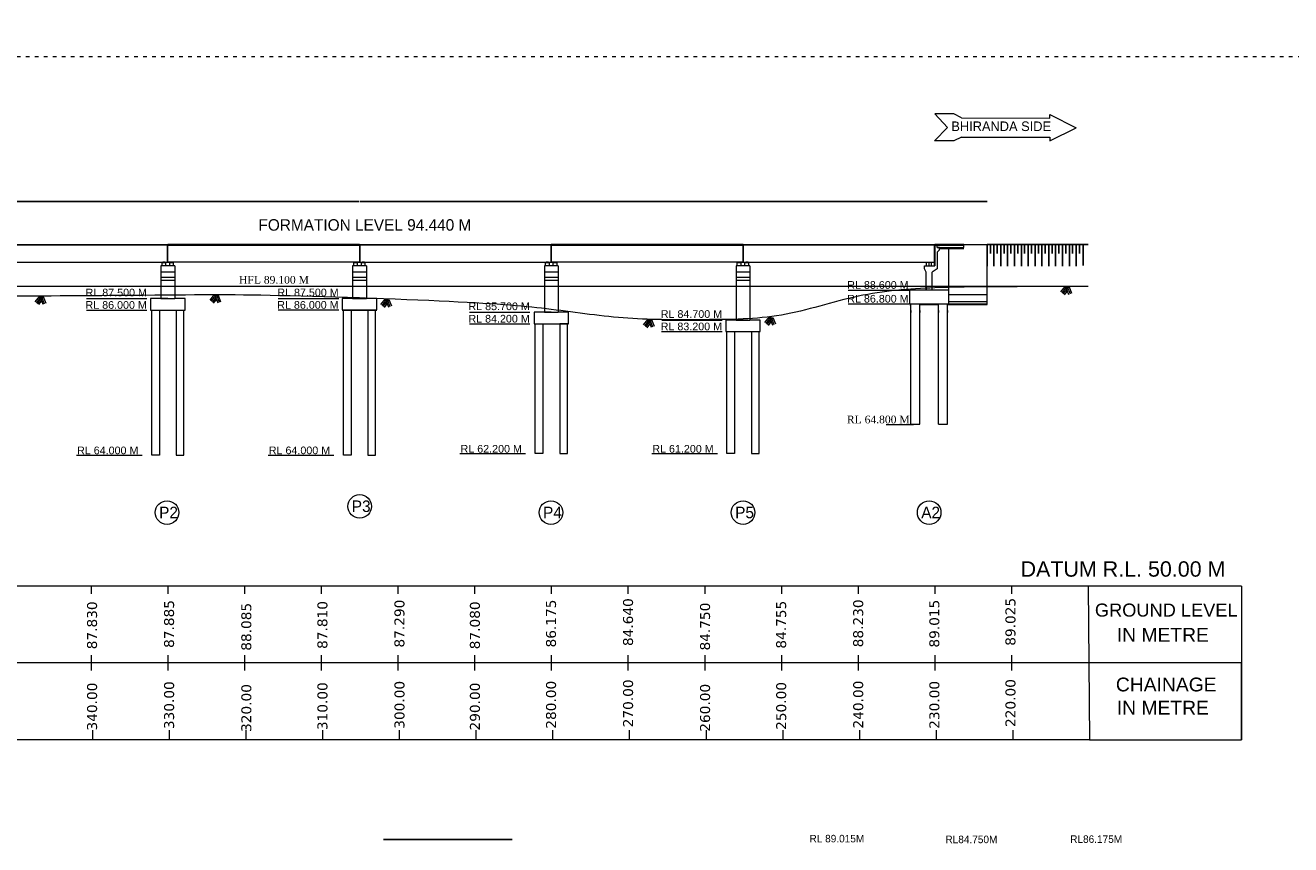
# Model space of a CAD drawing. Header units: millimetres. Extents: x -20950785 to 389010297, y -11535949 to 14056629.
# Tile 223 of 256: x 11879803 to 12132238, y -870405 to -707020. Entities that reach past the tile are written whole.
import ezdxf

# ---------------------------------------------------------------- set-up
doc = ezdxf.new("R2010")
doc.units = ezdxf.units.MM
doc.header["$LTSCALE"] = 60
doc.header["$MEASUREMENT"] = 0
doc.linetypes.add('ACAD_ISO02W100', pattern=[15, 12, -3])
doc.linetypes.add('ACAD_ISO03W100', pattern=[30, 12, -18])
for name, color, linetype in [('AAA', 210, 'Continuous'), ('PDF_H.F.L.', 7, 'ACAD_ISO03W100'), ('TEXT', 7, 'Continuous')]:
    doc.layers.add(name, color=color, linetype=linetype)
for name, color, linetype, lineweight in [('bRIDGE LINE', 1, 'Continuous', 15), ('DIMENTION', 7, 'Continuous', 9), ('HFL', 2, 'ACAD_ISO02W100', 18)]:
    doc.layers.add(name, color=color, linetype=linetype, lineweight=lineweight)
doc.styles.add('PDF Arial Bold', font='times.ttf')
doc.styles.add('PDF Verdana', font='verdana.ttf')
doc.dimstyles.get("Standard").update_dxf_attribs({"dimtxt": 400, "dimasz": 215, "dimexe": 0.18, "dimexo": 0.0625, "dimgap": 0.09, "dimtad": 0, "dimtih": 1, "dimtoh": 1, "dimdec": 0, "dimzin": 4, "dimdsep": 46, "dimtxsty": 'Standard', "dimblk": 'OPEN90', "dimcen": 0, "dimadec": 0, "dimazin": 1, "dimtfac": 1, "dimtdec": 0, "dimtix": 1, "dimtofl": 0, "dimtmove": 0, "dimatfit": 3, "dimldrblk": 'OPEN30', "dimfxl": 1, "dimtolj": 1, "dimtzin": 0, "dimarcsym": 0})

# ---------------------------------------------------------------- blocks, each defined once
blk = doc.blocks.new('_Open90')
at = {"color": 0, "linetype": 'ByBlock', "lineweight": -2}
for p, q in [((0, 0), (-1, 0)), ((-0.5, 0.5), (0, 0)), ((0, 0), (-0.5, -0.5))]:
    blk.add_line(p, q, dxfattribs=at)
blk = doc.blocks.new('*D1430')
at = {"layer": 'Defpoints', "color": 0, "lineweight": 9, "ltscale": 2, "transparency": 16777216}
for p in [(11951240, -869372), (11976947, -869372), (11976947, -869372)]:
    blk.add_point(p, dxfattribs=at)
at = {"layer": 'TEXT', "color": 0, "lineweight": -2, "ltscale": 2, "transparency": 16777216}
for p, q in [((11951240, -869372), (11951240, -869372)), ((11951242, -869372), (11964007, -869372)), ((11976945, -869372), (11964015, -869372)), ((11976947, -869372), (11976947, -869372))]:
    blk.add_line(p, q, dxfattribs=at)
at = {"layer": 'TEXT', "color": 0, "lineweight": -2, "ltscale": 2, "transparency": 16777216, "xscale": 2, "yscale": 2, "zscale": 2, "rotation": 180}
blk.add_blockref('_Open90', (11951240, -869372), dxfattribs=at)
at = {"layer": 'TEXT', "color": 0, "lineweight": -2, "ltscale": 2, "transparency": 16777216, "xscale": 2, "yscale": 2, "zscale": 2}
blk.add_blockref('_Open90', (11976947, -869372), dxfattribs=at)
at = {"layer": 'TEXT', "color": 0, "lineweight": 5, "ltscale": 2, "transparency": 16777216, "insert": (11964011, -869372), "char_height": 2.5, "attachment_point": 5}
blk.add_mtext('\\A1;8400', dxfattribs=at)
blk = doc.blocks.new('_Open30')
at = {"color": 0, "linetype": 'ByBlock', "lineweight": -2}
for p, q in [((-1, 0), (0, 0)), ((0, 0), (-1, 0)), ((0, 0), (-1, 0))]:
    blk.add_line(p, q, dxfattribs=at)
blk = doc.blocks.new('*D1437')
at = {"layer": 'AAA', "color": 0, "lineweight": -2, "ltscale": 2, "transparency": 16777216}
for p, q in [((11831687, -742126), (11831687, -742125)), ((11831692, -742126), (11946339, -742126)), ((12061203, -742126), (11946555, -742126)), ((12061208, -742126), (12061208, -742125))]:
    blk.add_line(p, q, dxfattribs=at)
at = {"layer": 'Defpoints', "color": 0, "lineweight": 9, "ltscale": 2, "transparency": 16777216}
for p in [(11831687, -742126), (12061208, -742126), (12061208, -742126)]:
    blk.add_point(p, dxfattribs=at)
at = {"layer": 'AAA', "color": 0, "lineweight": -2, "ltscale": 2, "transparency": 16777216, "xscale": 5, "yscale": 5, "zscale": 5, "rotation": 180}
blk.add_blockref('_Open90', (11831687, -742126), dxfattribs=at)
at = {"layer": 'AAA', "color": 0, "lineweight": -2, "ltscale": 2, "transparency": 16777216, "xscale": 5, "yscale": 5, "zscale": 5}
blk.add_blockref('_Open90', (12061208, -742126), dxfattribs=at)
at = {"layer": 'AAA', "color": 0, "lineweight": 5, "ltscale": 2, "transparency": 16777216, "insert": (11946447, -742126), "char_height": 5, "attachment_point": 5}
blk.add_mtext('\\A1;LENGTH OF BRIDGE 150.00 M (6 SPAN @25.00M EACH)  ', dxfattribs=at)
blk = doc.blocks.new('*D1442')
at = {"layer": 'AAA', "color": 0, "lineweight": -2, "ltscale": 2, "transparency": 16777216}
for p, q in [((12061208, -742126), (12061208, -742125)), ((12061211, -742126), (12066427, -742126)), ((12071662, -742126), (12066445, -742126)), ((12071665, -742126), (12071665, -742125))]:
    blk.add_line(p, q, dxfattribs=at)
at = {"layer": 'Defpoints', "color": 0, "lineweight": 9, "ltscale": 2, "transparency": 16777216}
for p in [(12061208, -742126), (12071665, -742126), (12071665, -742126)]:
    blk.add_point(p, dxfattribs=at)
at = {"layer": 'AAA', "color": 0, "lineweight": -2, "ltscale": 2, "transparency": 16777216, "xscale": 3, "yscale": 3, "zscale": 3, "rotation": 180}
blk.add_blockref('_Open90', (12061208, -742126), dxfattribs=at)
at = {"layer": 'AAA', "color": 0, "lineweight": -2, "ltscale": 2, "transparency": 16777216, "xscale": 3, "yscale": 3, "zscale": 3}
blk.add_blockref('_Open90', (12071665, -742126), dxfattribs=at)
at = {"layer": 'AAA', "color": 0, "lineweight": 5, "ltscale": 2, "transparency": 16777216, "insert": (12066436, -742126), "char_height": 5, "attachment_point": 5}
blk.add_mtext('\\A1;6830', dxfattribs=at)

msp = doc.modelspace()

# ---------------------------------------------------------------- hatches: boundary and pattern name
at = {"layer": 'AAA', "lineweight": 5}
h = msp.add_hatch(color=7, dxfattribs=at)
h.dxf.hatch_style = 1
h.paths.add_polyline_path([(11907688.78, -754230.63), (11907229.74, -754230.63), (11907229.74, -754310.2), (11907688.78, -754310.2)])
h.paths.add_polyline_path([(11909218.92, -754230.63), (11908759.88, -754230.63), (11908759.88, -754310.2), (11909218.92, -754310.2)])
h = msp.add_hatch(color=7, dxfattribs=at)
h.dxf.hatch_style = 1
h.paths.add_polyline_path([(11907688.78, -754230.63), (11907229.74, -754230.63), (11907229.74, -754310.2), (11907688.78, -754310.2)])
h.paths.add_polyline_path([(11909218.92, -754230.63), (11908759.88, -754230.63), (11908759.88, -754310.2), (11909218.92, -754310.2)])
h = msp.add_hatch(color=7, dxfattribs=at)
h.dxf.hatch_style = 1
h.paths.add_polyline_path([(11945942.24, -754230.63), (11945483.2, -754230.63), (11945483.2, -754310.2), (11945942.24, -754310.2)])
h.paths.add_polyline_path([(11947472.38, -754230.63), (11947013.34, -754230.63), (11947013.34, -754310.2), (11947472.38, -754310.2)])
h = msp.add_hatch(color=7, dxfattribs=at)
h.dxf.hatch_style = 1
h.paths.add_polyline_path([(11945942.24, -754230.63), (11945483.2, -754230.63), (11945483.2, -754310.2), (11945942.24, -754310.2)])
h.paths.add_polyline_path([(11947472.38, -754230.63), (11947013.34, -754230.63), (11947013.34, -754310.2), (11947472.38, -754310.2)])
h = msp.add_hatch(color=7, dxfattribs=at)
h.dxf.hatch_style = 1
h.paths.add_polyline_path([(11984195.7, -754230.63), (11983736.65, -754230.63), (11983736.65, -754310.2), (11984195.7, -754310.2)])
h.paths.add_polyline_path([(11985725.83, -754230.63), (11985266.79, -754230.63), (11985266.79, -754310.2), (11985725.83, -754310.2)])
h = msp.add_hatch(color=7, dxfattribs=at)
h.dxf.hatch_style = 1
h.paths.add_polyline_path([(11984195.7, -754230.63), (11983736.65, -754230.63), (11983736.65, -754310.2), (11984195.7, -754310.2)])
h.paths.add_polyline_path([(11985725.83, -754230.63), (11985266.79, -754230.63), (11985266.79, -754310.2), (11985725.83, -754310.2)])
h = msp.add_hatch(color=7, dxfattribs=at)
h.dxf.hatch_style = 1
h.paths.add_polyline_path([(12022449.15, -754230.63), (12021990.11, -754230.63), (12021990.11, -754310.2), (12022449.15, -754310.2)])
h.paths.add_polyline_path([(12023979.29, -754230.63), (12023520.25, -754230.63), (12023520.25, -754310.2), (12023979.29, -754310.2)])
h = msp.add_hatch(color=7, dxfattribs=at)
h.dxf.hatch_style = 1
h.paths.add_polyline_path([(12022449.15, -754230.63), (12021990.11, -754230.63), (12021990.11, -754310.2), (12022449.15, -754310.2)])
h.paths.add_polyline_path([(12023979.29, -754230.63), (12023520.25, -754230.63), (12023520.25, -754310.2), (12023979.29, -754310.2)])
at = {"layer": 'AAA', "lineweight": 5, "ltscale": 2}
h = msp.add_hatch(color=7, dxfattribs=at)
h.dxf.hatch_style = 1
h.paths.add_polyline_path([(12060112.29, -754230.33), (12060418.32, -754230.33), (12060418.32, -754306.83), (12060112.29, -754306.83)])
h.paths.add_polyline_path([(12059806.26, -754230.33), (12060112.29, -754230.33), (12060112.29, -754306.83), (12059806.26, -754306.83)])

# ---------------------------------------------------------------- linework, layer by layer
at = {"layer": 'AAA', "color": 7, "lineweight": 5}
for p, q in [((12065055.62, -724670.04), (12061230.35, -724644.85)), ((12061230.35, -724644.85), (12063802.75, -727363.64)), ((12066580.68, -725445.17), (12065055.62, -724670.04)), ((12066580.68, -725445.17), (12084176.89, -725561.03)), ((12084176.89, -725561.03), (12084181.93, -724795.98)), ((12084181.93, -724795.98), (12089414.59, -727447.96)), ((12061212.51, -730065.43), (12063802.75, -727363.64)), ((12066567.99, -729300.36), (12065037.85, -730065.43)), ((12066567.99, -729300.36), (12084164.58, -729300.36)), ((12084164.58, -730065.43), (12089414.59, -727447.96)), ((12084164.58, -729300.36), (12084164.58, -730065.43)), ((12065037.85, -730065.43), (12061212.51, -730065.43)), ((12061207.56, -750864.33), (11831717.42, -750864.33)), ((11869970.87, -750749.57), (11908224.33, -750749.57)), ((11908224.33, -750864.33), (11869970.87, -750864.33)), ((11908193.73, -754230.63), (11908193.73, -750749.57)), ((11946477.79, -750749.57), (11908224.33, -750749.57)), ((11908224.33, -754230.63), (11908224.33, -750749.57)), ((11908224.33, -754230.63), (11908224.33, -750864.33)), ((11908224.33, -750864.33), (11946477.79, -750864.33)), ((11908254.93, -754230.63), (11908254.93, -750749.57)), ((11946447.18, -750749.57), (11946447.18, -754230.63)), ((11946477.79, -750749.57), (11946477.79, -754230.63)), ((11946477.79, -750749.57), (11946477.79, -754230.63)), ((11946477.79, -750749.57), (11984731.24, -750749.57)), ((11984731.24, -750864.33), (11946477.79, -750864.33)), ((11946508.39, -750749.57), (11946508.39, -754230.63)), ((11984700.64, -754230.63), (11984700.64, -750749.57)), ((11984731.24, -754230.63), (11984731.24, -750749.57)), ((12022984.7, -750749.57), (11984731.24, -750749.57)), ((11984731.24, -754230.63), (11984731.24, -750749.57)), ((11984731.24, -750864.33), (12022984.7, -750864.33)), ((11984761.85, -754230.63), (11984761.85, -750749.57)), ((12022954.1, -750749.57), (12022954.1, -754230.63)), ((12022984.7, -750749.57), (12022984.7, -754230.63)), ((12022984.7, -750749.57), (12022984.7, -754230.63)), ((12022984.7, -750749.57), (12061207.56, -750749.57)), ((12061207.56, -750864.33), (12022984.7, -750864.33)), ((12023015.3, -750749.57), (12023015.3, -754230.63)), ((12061207.56, -754995.4), (12061207.56, -750749.57)), ((12061238.16, -754995.4), (12061238.16, -750749.57)), ((12061238.16, -750864.33), (12067052.69, -750864.33)), ((12061238.16, -754230.63), (12061238.16, -750864.33)), ((11869970.87, -754230.63), (11908224.33, -754230.63)), ((11907076.73, -754995.7), (11907076.73, -754310.2)), ((11907076.73, -754310.2), (11907841.8, -754310.2)), ((11907076.73, -754995.7), (11907076.73, -754310.2)), ((11907076.73, -754310.2), (11907841.8, -754310.2)), ((11907229.74, -754310.2), (11907229.74, -754230.63)), ((11907229.74, -754230.63), (11907688.78, -754230.63)), ((11907229.74, -754310.2), (11907229.74, -754230.63)), ((11907229.74, -754230.63), (11907688.78, -754230.63)), ((11907688.78, -754310.2), (11907688.78, -754230.63)), ((11907688.78, -754230.63), (11908759.88, -754230.63)), ((11907688.78, -754310.2), (11907688.78, -754230.63)), ((11907688.78, -754230.63), (11908759.88, -754230.63)), ((11907841.8, -754995.7), (11907841.8, -754310.2)), ((11907841.8, -754995.7), (11907841.8, -754310.2)), ((11946477.79, -754230.63), (11908224.33, -754230.63)), ((11908606.86, -754995.7), (11908606.86, -754310.2)), ((11908606.86, -754310.2), (11909371.93, -754310.2)), ((11908606.86, -754995.7), (11908606.86, -754310.2)), ((11908606.86, -754310.2), (11909371.93, -754310.2)), ((11908759.88, -754310.2), (11908759.88, -754230.63)), ((11908759.88, -754230.63), (11909218.92, -754230.63)), ((11908759.88, -754310.2), (11908759.88, -754230.63)), ((11908759.88, -754230.63), (11909218.92, -754230.63)), ((11909218.92, -754310.2), (11909218.92, -754230.63)), ((11909218.92, -754310.2), (11909218.92, -754230.63)), ((11909371.93, -754995.7), (11909371.93, -754310.2)), ((11909371.93, -754995.7), (11909371.93, -754310.2)), ((11945330.18, -754995.7), (11945330.18, -754310.2)), ((11945330.18, -754310.2), (11946095.25, -754310.2)), ((11945330.18, -754995.7), (11945330.18, -754310.2)), ((11945330.18, -754310.2), (11946095.25, -754310.2)), ((11945483.2, -754310.2), (11945483.2, -754230.63)), ((11945483.2, -754230.63), (11945942.24, -754230.63)), ((11945483.2, -754310.2), (11945483.2, -754230.63)), ((11945483.2, -754230.63), (11945942.24, -754230.63)), ((11945942.24, -754310.2), (11945942.24, -754230.63)), ((11945942.24, -754230.63), (11947013.34, -754230.63)), ((11945942.24, -754310.2), (11945942.24, -754230.63)), ((11945942.24, -754230.63), (11947013.34, -754230.63)), ((11946095.25, -754995.7), (11946095.25, -754310.2)), ((11946095.25, -754995.7), (11946095.25, -754310.2)), ((11946477.79, -754230.63), (11984731.24, -754230.63)), ((11946860.32, -754995.7), (11946860.32, -754310.2)), ((11946860.32, -754310.2), (11947625.39, -754310.2)), ((11946860.32, -754995.7), (11946860.32, -754310.2)), ((11946860.32, -754310.2), (11947625.39, -754310.2)), ((11947013.34, -754310.2), (11947013.34, -754230.63)), ((11947013.34, -754230.63), (11947472.38, -754230.63)), ((11947013.34, -754310.2), (11947013.34, -754230.63)), ((11947013.34, -754230.63), (11947472.38, -754230.63)), ((11947472.38, -754310.2), (11947472.38, -754230.63)), ((11947472.38, -754310.2), (11947472.38, -754230.63)), ((11947625.39, -754995.7), (11947625.39, -754310.2)), ((11947625.39, -754995.7), (11947625.39, -754310.2)), ((11983583.64, -754995.7), (11983583.64, -754310.2)), ((11983583.64, -754310.2), (11984348.71, -754310.2)), ((11983583.64, -754995.7), (11983583.64, -754310.2)), ((11983583.64, -754310.2), (11984348.71, -754310.2)), ((11983736.65, -754310.2), (11983736.65, -754230.63)), ((11983736.65, -754230.63), (11984195.7, -754230.63)), ((11983736.65, -754310.2), (11983736.65, -754230.63)), ((11983736.65, -754230.63), (11984195.7, -754230.63)), ((11984195.7, -754310.2), (11984195.7, -754230.63)), ((11984195.7, -754230.63), (11985266.79, -754230.63)), ((11984195.7, -754310.2), (11984195.7, -754230.63)), ((11984195.7, -754230.63), (11985266.79, -754230.63)), ((11984348.71, -754995.7), (11984348.71, -754310.2)), ((11984348.71, -754995.7), (11984348.71, -754310.2)), ((12022984.7, -754230.63), (11984731.24, -754230.63)), ((11985113.78, -754995.7), (11985113.78, -754310.2)), ((11985113.78, -754310.2), (11985878.85, -754310.2)), ((11985113.78, -754995.7), (11985113.78, -754310.2)), ((11985113.78, -754310.2), (11985878.85, -754310.2)), ((11985266.79, -754310.2), (11985266.79, -754230.63)), ((11985266.79, -754230.63), (11985725.83, -754230.63)), ((11985266.79, -754310.2), (11985266.79, -754230.63)), ((11985266.79, -754230.63), (11985725.83, -754230.63)), ((11985725.83, -754310.2), (11985725.83, -754230.63)), ((11985725.83, -754310.2), (11985725.83, -754230.63)), ((11985878.85, -754995.7), (11985878.85, -754310.2)), ((11985878.85, -754995.7), (11985878.85, -754310.2)), ((12021837.1, -754995.7), (12021837.1, -754310.2)), ((12021837.1, -754310.2), (12022602.17, -754310.2)), ((12021837.1, -754995.7), (12021837.1, -754310.2)), ((12021837.1, -754310.2), (12022602.17, -754310.2)), ((12021990.11, -754310.2), (12021990.11, -754230.63)), ((12021990.11, -754230.63), (12022449.15, -754230.63)), ((12021990.11, -754310.2), (12021990.11, -754230.63)), ((12021990.11, -754230.63), (12022449.15, -754230.63)), ((12022449.15, -754310.2), (12022449.15, -754230.63)), ((12022449.15, -754230.63), (12023520.25, -754230.63)), ((12022449.15, -754310.2), (12022449.15, -754230.63)), ((12022449.15, -754230.63), (12023520.25, -754230.63)), ((12022602.17, -754995.7), (12022602.17, -754310.2)), ((12022602.17, -754995.7), (12022602.17, -754310.2)), ((12022984.7, -754230.63), (12061207.56, -754230.63)), ((12023367.24, -754995.7), (12023367.24, -754310.2)), ((12023367.24, -754310.2), (12024132.31, -754310.2)), ((12023367.24, -754995.7), (12023367.24, -754310.2)), ((12023367.24, -754310.2), (12024132.31, -754310.2)), ((12023520.25, -754310.2), (12023520.25, -754230.63)), ((12023520.25, -754230.63), (12023979.29, -754230.63)), ((12023520.25, -754310.2), (12023520.25, -754230.63)), ((12023520.25, -754230.63), (12023979.29, -754230.63)), ((12023979.29, -754310.2), (12023979.29, -754230.63)), ((12023979.29, -754310.2), (12023979.29, -754230.63)), ((12024132.31, -754995.7), (12024132.31, -754310.2)), ((12024132.31, -754995.7), (12024132.31, -754310.2)), ((11909601.45, -754995.7), (11906847.21, -754995.7)), ((11909601.45, -754995.7), (11906847.21, -754995.7)), ((11906847.21, -754995.7), (11906847.21, -761483.49)), ((11909601.45, -756219.81), (11906847.21, -756219.81)), ((11909601.45, -756219.81), (11906847.21, -756219.81)), ((11909601.45, -757290.91), (11906847.21, -757290.91)), ((11909601.45, -757290.91), (11906847.21, -757290.91)), ((11909601.45, -754995.7), (11909601.45, -761483.49)), ((11945070.78, -754995.7), (11945070.78, -761483.49)), ((11947854.91, -754995.7), (11945100.66, -754995.7)), ((11947854.91, -754995.7), (11945100.66, -754995.7)), ((11947854.91, -756219.81), (11945100.66, -756219.81)), ((11947854.91, -756219.81), (11945100.66, -756219.81)), ((11947854.91, -757290.91), (11945100.66, -757290.91)), ((11947854.91, -757290.91), (11945100.66, -757290.91)), ((11947854.91, -754995.7), (11947854.91, -761483.49)), ((11947854.91, -754995.7), (11947854.91, -761483.49)), ((11983354.12, -754995.7), (11983354.12, -764115.33)), ((11986108.37, -754995.7), (11983354.12, -754995.7)), ((11983354.12, -754995.7), (11983354.12, -764237.74)), ((11986108.37, -754995.7), (11983354.12, -754995.7)), ((11986108.37, -756219.81), (11983354.12, -756219.81)), ((11986108.37, -756219.81), (11983354.12, -756219.81)), ((11986108.37, -757290.91), (11983354.12, -757290.91)), ((11986108.37, -757290.91), (11983354.12, -757290.91)), ((11986108.37, -754995.7), (11986108.37, -764115.33)), ((11986108.37, -754995.7), (11986108.37, -764237.74)), ((12021607.58, -754995.7), (12021607.58, -764115.33)), ((12024361.83, -754995.7), (12021607.58, -754995.7)), ((12021607.58, -754995.7), (12021607.58, -765783.18)), ((12024361.83, -754995.7), (12021607.58, -754995.7)), ((12024361.83, -756219.81), (12021607.58, -756219.81)), ((12024361.83, -756219.81), (12021607.58, -756219.81)), ((12024361.83, -757290.91), (12021607.58, -757290.91)), ((12024361.83, -757290.91), (12021607.58, -757290.91)), ((12024361.83, -754995.7), (12024361.83, -764115.33)), ((12024361.83, -754995.7), (12024361.83, -765783.18)), ((11909601.45, -757902.96), (11906847.21, -757902.96)), ((11909601.45, -757902.96), (11906847.21, -757902.96)), ((11909601.45, -757902.96), (11906847.21, -757902.96)), ((11909601.45, -757902.96), (11906847.21, -757902.96)), ((11947854.91, -757902.96), (11945100.66, -757902.96)), ((11947854.91, -757902.96), (11945100.66, -757902.96)), ((11947854.91, -757902.96), (11945100.66, -757902.96)), ((11947854.91, -757902.96), (11945100.66, -757902.96)), ((11986108.37, -757902.96), (11983354.12, -757902.96)), ((11986108.37, -757902.96), (11983354.12, -757902.96)), ((11986108.37, -757902.96), (11983354.12, -757902.96)), ((11986108.37, -757902.96), (11983354.12, -757902.96)), ((12024361.83, -757902.96), (12021607.58, -757902.96)), ((12024361.83, -757902.96), (12021607.58, -757902.96)), ((12024361.83, -757902.96), (12021607.58, -757902.96)), ((12024361.83, -757902.96), (12021607.58, -757902.96)), ((12086404.55, -760181.96), (12087319.11, -759050.24)), ((12086642.57, -760374.31), (12087668.13, -759105.22)), ((12086880.6, -760566.66), (12088017.16, -759160.21)), ((12087319.11, -759050.24), (12087944.46, -760676.15)), ((12087668.13, -759105.22), (12088230.09, -760566.3)), ((12088017.16, -759160.21), (12088515.72, -760456.44)), ((12088017.16, -759160.21), (12088515.72, -760456.44)), ((11881768.44, -762141.71), (11882683, -761009.99)), ((11882006.47, -762334.06), (11883032.03, -761064.98)), ((11882244.49, -762526.41), (11883381.06, -761119.96)), ((11882482.51, -762718.76), (11883063.63, -761999.64)), ((11882683, -761009.99), (11883308.35, -762635.9)), ((11883032.03, -761064.98), (11883593.98, -762526.05)), ((11883381.06, -761119.96), (11883879.61, -762416.19)), ((11883381.06, -761119.96), (11883879.61, -762416.19)), ((11908224.33, -761497.45), (11904781.52, -761497.45)), ((11904781.52, -761497.45), (11904781.52, -763792.66)), ((11906847.21, -761497.45), (11909601.45, -761497.45)), ((11911667.14, -761497.45), (11909601.45, -761497.45)), ((11911667.14, -763792.66), (11911667.14, -761497.45)), ((11916647.85, -761854.91), (11917562.4, -760723.19)), ((11916885.87, -762047.26), (11917911.43, -760778.17)), ((11917123.9, -762239.6), (11918260.46, -760833.15)), ((11917361.92, -762431.95), (11917943.04, -761712.84)), ((11917562.4, -760723.19), (11918187.76, -762349.1)), ((11917911.43, -760778.17), (11918473.39, -762239.24)), ((11918260.46, -760833.15), (11918759.02, -762129.38)), ((11918260.46, -760833.15), (11918759.02, -762129.38)), ((11946477.79, -761483.49), (11943034.98, -761483.49)), ((11943034.98, -761483.49), (11943034.98, -763778.7)), ((11945100.66, -761483.49), (11947854.91, -761483.49)), ((11949920.6, -761483.49), (11947854.91, -761483.49)), ((11949920.6, -763778.7), (11949920.6, -761483.49)), ((11950724.66, -762705.81), (11951639.21, -761574.09)), ((11950962.68, -762898.15), (11951988.24, -761629.07)), ((11951200.7, -763090.5), (11952337.27, -761684.05)), ((11951639.21, -761574.09), (11952264.56, -763200)), ((11951988.24, -761629.07), (11952550.19, -763090.14)), ((11952337.27, -761684.05), (11952835.82, -762980.28)), ((11952337.27, -761684.05), (11952835.82, -762980.28)), ((12087118.62, -760759.01), (12087699.74, -760039.89)), ((11904781.52, -763792.66), (11911667.14, -763792.66)), ((11904781.52, -763792.66), (11911667.14, -763792.66)), ((11904781.52, -763792.66), (11911667.14, -763792.66)), ((11904781.52, -763807.96), (11911667.14, -763807.96)), ((11904781.52, -763807.96), (11911667.14, -763807.96)), ((11904781.52, -763807.96), (11911667.14, -763807.96)), ((11904781.52, -763807.96), (11911667.14, -763807.96)), ((11904781.52, -763823.26), (11911667.14, -763823.26)), ((11905011.04, -763792.66), (11906541.18, -763792.66)), ((11905011.04, -792742.88), (11905011.04, -763823.26)), ((11906541.18, -763823.26), (11906541.18, -792742.88)), ((11909907.48, -763823.26), (11909907.48, -792742.88)), ((11911437.62, -792742.88), (11911437.62, -763823.26)), ((11943034.98, -763778.7), (11949920.6, -763778.7)), ((11943034.98, -763778.7), (11949920.6, -763778.7)), ((11943034.98, -763778.7), (11949920.6, -763778.7)), ((11943034.98, -763794), (11949920.6, -763794)), ((11943034.98, -763794), (11949920.6, -763794)), ((11943034.98, -763794), (11949920.6, -763794)), ((11943034.98, -763794), (11949920.6, -763794)), ((11943034.98, -763809.3), (11949920.6, -763809.3)), ((11943264.5, -763778.7), (11944794.64, -763778.7)), ((11943264.5, -792728.91), (11943264.5, -763809.3)), ((11944794.64, -763809.3), (11944794.64, -792728.91)), ((11948160.94, -763809.3), (11948160.94, -792728.91)), ((11949691.08, -792728.91), (11949691.08, -763809.3)), ((11951438.73, -763282.85), (11952019.85, -762563.74)), ((11984731.24, -764237.74), (11981288.43, -764237.74)), ((11981288.43, -764237.74), (11981288.43, -766532.94)), ((11983354.12, -764237.74), (11986108.37, -764237.74)), ((11988174.06, -764237.74), (11986108.37, -764237.74)), ((11988174.06, -766532.94), (11988174.06, -764237.74)), ((11981288.43, -766532.94), (11988174.06, -766532.94)), ((11981288.43, -766532.94), (11988174.06, -766532.94)), ((11981288.43, -766548.25), (11981517.95, -766548.25)), ((11981517.95, -792422.88), (11981517.95, -766532.94)), ((11983048.09, -766532.94), (11983048.09, -792422.88)), ((11983048.09, -766548.25), (11986414.4, -766548.25)), ((11987944.53, -766532.94), (11986414.4, -766532.94)), ((11986414.4, -766532.94), (11986414.4, -792422.88)), ((11987944.53, -792422.88), (11987944.53, -766532.94)), ((11987944.53, -766548.25), (11988174.06, -766548.25)), ((12003125.65, -766735.59), (12004040.2, -765603.87)), ((12003363.67, -766927.94), (12004389.23, -765658.86)), ((12003601.69, -767120.29), (12004738.26, -765713.84)), ((12003839.72, -767312.64), (12004420.84, -766593.53)), ((12004040.2, -765603.87), (12004665.56, -767229.79)), ((12004389.23, -765658.86), (12004951.19, -767119.93)), ((12004738.26, -765713.84), (12005236.82, -767010.07)), ((12004738.26, -765713.84), (12005236.82, -767010.07)), ((12022984.7, -765783.18), (12019541.89, -765783.18)), ((12022984.7, -765783.18), (12019541.89, -765783.18)), ((12019541.89, -765783.18), (12019541.89, -768078.38)), ((12021607.58, -765783.18), (12024361.83, -765783.18)), ((12026427.51, -765783.18), (12024361.83, -765783.18)), ((12026427.51, -765783.18), (12024361.83, -765783.18)), ((12026427.51, -768078.38), (12026427.51, -765783.18)), ((12027331.56, -766284.98), (12028246.11, -765153.26)), ((12027569.58, -766477.33), (12028595.14, -765208.25)), ((12027807.6, -766669.68), (12028944.17, -765263.23)), ((12028045.63, -766862.03), (12028626.75, -766142.92)), ((12028246.11, -765153.26), (12028871.47, -766779.18)), ((12028595.14, -765208.25), (12029157.1, -766669.32)), ((12028944.17, -765263.23), (12029442.73, -766559.46)), ((12028944.17, -765263.23), (12029442.73, -766559.46)), ((12019541.89, -768078.38), (12026427.51, -768078.38)), ((12019771.41, -768078.38), (12021301.55, -768078.38)), ((12019771.41, -792422.88), (12019771.41, -768078.38)), ((12021301.55, -768078.38), (12021301.55, -792422.88)), ((12024667.85, -768078.38), (12024667.85, -792422.88)), ((12026197.99, -792422.88), (12026197.99, -768078.38)), ((12051541.36, -786588.87), (12056963.88, -786588.87)), ((11966515.82, -792422.88), (11979608.86, -792422.88)), ((11983048.09, -792422.88), (11981517.95, -792422.88)), ((11986414.4, -792422.88), (11987944.53, -792422.88)), ((12004769.27, -792422.88), (12017862.32, -792422.88)), ((12021301.55, -792422.88), (12019771.41, -792422.88)), ((12024667.85, -792422.88), (12026197.99, -792422.88)), ((11890008.9, -792742.88), (11903101.95, -792742.88)), ((11906541.18, -792742.88), (11905011.04, -792742.88)), ((11909907.48, -792742.88), (11911437.62, -792742.88)), ((11928262.36, -792728.91), (11941355.41, -792728.91)), ((11944794.64, -792728.91), (11943264.5, -792728.91)), ((11948160.94, -792728.91), (11949691.08, -792728.91)), ((12092106.33, -818863.67), (11801114.65, -818863.67)), ((11892922.95, -818863.67), (11892922.95, -820393.81)), ((11908224.33, -818863.67), (11908224.33, -820393.81)), ((11923525.71, -818863.67), (11923525.71, -820393.81)), ((11938827.1, -818863.67), (11938827.1, -820393.81)), ((11938827.1, -818863.67), (11938827.1, -820393.81)), ((11938827.1, -818863.67), (11938827.1, -820393.81)), ((11954128.48, -818863.67), (11954128.48, -820393.81)), ((11969429.86, -818863.67), (11969429.86, -820393.81)), ((11984731.24, -818863.67), (11984731.24, -820393.81)), ((12000032.63, -818863.67), (12000032.63, -820393.81)), ((12015334.01, -818863.67), (12015334.01, -820393.81)), ((12030635.39, -818863.67), (12030635.39, -820393.81)), ((12030635.39, -818863.67), (12030635.39, -820393.81)), ((12030635.39, -818863.67), (12030635.39, -820393.81)), ((12045936.78, -818863.67), (12045936.78, -820393.81)), ((12061238.16, -818863.67), (12061238.16, -820393.81)), ((12076539.54, -818863.67), (12076539.54, -820393.81)), ((12122443.69, -818863.67), (12091840.92, -818863.67)), ((12091840.92, -818863.67), (12092090.75, -849465.42)), ((12122443.69, -818863.67), (12122443.69, -849466.44)), ((11892922.75, -832634.92), (11892922.75, -835695.19)), ((11908224.13, -832634.92), (11908224.13, -835695.19)), ((11923525.52, -832634.92), (11923525.52, -835695.19)), ((11938826.9, -832634.92), (11938826.9, -835695.19)), ((11954128.28, -832634.92), (11954128.28, -835695.19)), ((11969429.66, -832634.92), (11969429.66, -835695.19)), ((11984731.05, -832634.92), (11984731.05, -835695.19)), ((12000032.43, -832634.92), (12000032.43, -835695.19)), ((12015333.81, -832634.92), (12015333.81, -835695.19)), ((12030635.2, -832634.92), (12030635.2, -835695.19)), ((12045936.58, -832634.92), (12045936.58, -835695.19)), ((12045936.58, -832634.92), (12045936.58, -835695.19)), ((12045936.58, -832634.92), (12045936.58, -835695.19)), ((12061237.96, -832634.92), (12061237.96, -835695.19)), ((12076539.34, -832634.92), (12076539.34, -835695.19)), ((12122443.69, -832634.92), (12122443.69, -835695.19)), ((12092106.33, -834165.06), (11801114.45, -834165.06)), ((12122443.69, -834165.06), (12091965.84, -834164.55)), ((12122443.69, -849466.44), (12122443.69, -834165.06)), ((11893188.36, -847572.77), (11893188.36, -849466.44)), ((11908489.74, -847572.77), (11908489.74, -849466.44)), ((11923791.12, -847572.77), (11923791.12, -849466.44)), ((11939092.5, -847572.77), (11939092.5, -849466.44)), ((11939092.5, -847572.77), (11939092.5, -849466.44)), ((11954393.89, -847572.77), (11954393.89, -849466.44)), ((11969695.27, -847572.77), (11969695.27, -849466.44)), ((11984996.65, -847572.77), (11984996.65, -849466.44)), ((12000298.04, -847572.77), (12000298.04, -849466.44)), ((12015599.42, -847572.77), (12015599.42, -849466.44)), ((12030900.8, -847572.77), (12030900.8, -849466.44)), ((12030900.8, -847572.77), (12030900.8, -849466.44)), ((12046202.18, -847572.77), (12046202.18, -849466.44)), ((12061503.57, -847572.77), (12061503.57, -849466.44)), ((12076804.95, -847572.77), (12076804.95, -849466.44)), ((12092106.33, -849466.44), (11801380.06, -849466.44)), ((12092090.75, -849465.42), (12122443.69, -849466.44))]:
    msp.add_line(p, q, dxfattribs=at)
at = {"layer": 'AAA', "color": 7, "lineweight": 5, "ltscale": 2}
for p, q in [((12061207.56, -750749.57), (12061207.56, -750864.33)), ((12059806.26, -754306.83), (12059806.26, -754230.33)), ((12060112.29, -754306.83), (12059806.26, -754306.83)), ((12059836.87, -754230.33), (12060448.92, -754230.33)), ((12060418.32, -754230.33), (12060418.32, -754306.83))]:
    msp.add_line(p, q, dxfattribs=at)
at = {"layer": 'AAA', "color": 7, "lineweight": 5, "ltscale": 20}
for p, q in [((12061238.16, -750749.57), (12061238.16, -754995.4)), ((12061238.16, -750749.57), (12061238.16, -754995.4)), ((12059615, -754995.4), (12059615, -754306.83)), ((12060609.59, -754306.83), (12059615, -754306.83)), ((12060609.59, -754995.4), (12060609.59, -754306.83))]:
    msp.add_line(p, q, dxfattribs=at)
at = {"layer": 'AAA', "color": 7, "lineweight": 5, "ltscale": 5000}
for p, q in [((12061238.16, -750749.57), (12066593.65, -750749.57)), ((12067052.69, -750749.57), (12061238.16, -750749.57)), ((12061238.16, -750749.57), (12061238.16, -750864.57)), ((12061268.76, -750864.57), (12066624.25, -750864.57)), ((12061727.8, -750864.57), (12061268.76, -750864.57)), ((12061268.76, -750864.57), (12067083.29, -750864.57)), ((12061696.56, -752242.34), (12062156.24, -751782.65)), ((12061696.56, -752242.34), (12061703.63, -755607.45)), ((12061697.2, -751323.61), (12061697.2, -750864.57)), ((12062156.24, -751323.61), (12061697.2, -751323.61)), ((12061697.2, -751323.61), (12067052.69, -751323.61)), ((12062156.24, -751782.65), (12062156.24, -751323.61)), ((12062156.24, -751553.13), (12067052.69, -751553.13)), ((12064014.14, -762554.59), (12064014.14, -751553.13)), ((12067052.69, -751323.61), (12067052.69, -750749.57)), ((12067083.29, -750749.57), (12071695.44, -750749.57)), ((12071664.84, -762707.6), (12071664.84, -750749.57)), ((12060112.29, -754995.4), (12060112.29, -754193.49)), ((12059194.21, -755607.45), (12059194.21, -754995.4)), ((12059194.21, -754995.4), (12061238.16, -754995.4)), ((12059194.21, -754995.4), (12061238.16, -754995.4)), ((12059500.23, -756219.51), (12059194.21, -755607.45)), ((12059500.23, -759800.34), (12059500.23, -756219.51)), ((12061703.63, -755607.45), (12060724.35, -756219.51)), ((12060724.35, -759800.34), (12060724.35, -756219.51)), ((12064014.14, -759800.34), (12056210.44, -759800.34)), ((12056210.44, -759800.34), (12056210.44, -762554.59)), ((12059500.23, -759261.31), (12059500.23, -759800.34)), ((12060724.35, -759800.34), (12060724.35, -759261.31)), ((12064014.14, -760718.42), (12071664.84, -760718.42)), ((12064014.14, -762095.54), (12071664.84, -762095.54)), ((12056210.44, -762554.59), (12064014.14, -762554.59)), ((12056210.44, -762707.6), (12056439.96, -762707.6)), ((12056439.96, -763870.2), (12056439.96, -764297.24)), ((12058276.12, -762707.6), (12061948.46, -762707.6)), ((12058276.12, -763870.2), (12058276.12, -764297.24)), ((12061948.46, -763870.2), (12061948.46, -764297.24)), ((12063784.62, -762707.6), (12064014.14, -762707.6)), ((12063784.62, -763870.2), (12063784.62, -764297.24)), ((12064014.14, -762554.59), (12071664.84, -762554.59)), ((12064014.14, -762707.6), (12071664.84, -762707.6)), ((12056439.96, -786577.76), (12058276.12, -786577.76)), ((12061948.46, -786577.76), (12063784.62, -786577.76))]:
    msp.add_line(p, q, dxfattribs=at)
at = {"layer": 'AAA', "color": 7, "lineweight": 5, "ltscale": 0.05}
for p, q in [((12056439.96, -786577.76), (12056439.96, -762554.59)), ((12058276.12, -786577.76), (12058276.12, -762707.6)), ((12061948.46, -786577.76), (12061948.46, -762554.59)), ((12063784.62, -786577.76), (12063784.62, -762554.59)), ((12056439.96, -786577.76), (12056439.96, -770871.45)), ((12058276.12, -786577.76), (12058276.12, -770871.45)), ((12061948.46, -786577.76), (12061948.46, -770871.45)), ((12063784.62, -786577.76), (12063784.62, -770871.45))]:
    msp.add_line(p, q, dxfattribs=at)
at = {"layer": 'AAA', "color": 7, "lineweight": 5}
for points in [[(11907229.74, -754230.63), (11907688.78, -754230.63), (11907688.78, -754230.63), (11907229.74, -754230.63)], [(11907229.74, -754230.63), (11907688.78, -754230.63), (11907688.78, -754230.63), (11907229.74, -754230.63)], [(11907229.74, -754230.63), (11907688.78, -754230.63), (11907688.78, -754230.63), (11907229.74, -754230.63)], [(11907229.74, -754230.63), (11907688.78, -754230.63), (11907688.78, -754230.63), (11907229.74, -754230.63)], [(11907229.74, -754230.63), (11907688.78, -754230.63), (11907688.78, -754230.63), (11907229.74, -754230.63)], [(11907229.74, -754230.63), (11907688.78, -754230.63), (11907688.78, -754230.63), (11907229.74, -754230.63)], [(11908759.88, -754230.63), (11909218.92, -754230.63), (11909218.92, -754230.63), (11908759.88, -754230.63)], [(11908759.88, -754230.63), (11909218.92, -754230.63), (11909218.92, -754230.63), (11908759.88, -754230.63)], [(11908759.88, -754230.63), (11909218.92, -754230.63), (11909218.92, -754230.63), (11908759.88, -754230.63)], [(11908759.88, -754230.63), (11909218.92, -754230.63), (11909218.92, -754230.63), (11908759.88, -754230.63)], [(11945483.2, -754230.63), (11945942.24, -754230.63), (11945942.24, -754230.63), (11945483.2, -754230.63)], [(11945483.2, -754230.63), (11945942.24, -754230.63), (11945942.24, -754230.63), (11945483.2, -754230.63)], [(11945483.2, -754230.63), (11945942.24, -754230.63), (11945942.24, -754230.63), (11945483.2, -754230.63)], [(11945483.2, -754230.63), (11945942.24, -754230.63), (11945942.24, -754230.63), (11945483.2, -754230.63)], [(11945483.2, -754230.63), (11945942.24, -754230.63), (11945942.24, -754230.63), (11945483.2, -754230.63)], [(11945483.2, -754230.63), (11945942.24, -754230.63), (11945942.24, -754230.63), (11945483.2, -754230.63)], [(11947013.34, -754230.63), (11947472.38, -754230.63), (11947472.38, -754230.63), (11947013.34, -754230.63)], [(11947013.34, -754230.63), (11947472.38, -754230.63), (11947472.38, -754230.63), (11947013.34, -754230.63)], [(11947013.34, -754230.63), (11947472.38, -754230.63), (11947472.38, -754230.63), (11947013.34, -754230.63)], [(11947013.34, -754230.63), (11947472.38, -754230.63), (11947472.38, -754230.63), (11947013.34, -754230.63)], [(11983736.65, -754230.63), (11984195.7, -754230.63), (11984195.7, -754230.63), (11983736.65, -754230.63)], [(11983736.65, -754230.63), (11984195.7, -754230.63), (11984195.7, -754230.63), (11983736.65, -754230.63)], [(11983736.65, -754230.63), (11984195.7, -754230.63), (11984195.7, -754230.63), (11983736.65, -754230.63)], [(11983736.65, -754230.63), (11984195.7, -754230.63), (11984195.7, -754230.63), (11983736.65, -754230.63)], [(11983736.65, -754230.63), (11984195.7, -754230.63), (11984195.7, -754230.63), (11983736.65, -754230.63)], [(11983736.65, -754230.63), (11984195.7, -754230.63), (11984195.7, -754230.63), (11983736.65, -754230.63)], [(11985266.79, -754230.63), (11985725.83, -754230.63), (11985725.83, -754230.63), (11985266.79, -754230.63)], [(11985266.79, -754230.63), (11985725.83, -754230.63), (11985725.83, -754230.63), (11985266.79, -754230.63)], [(11985266.79, -754230.63), (11985725.83, -754230.63), (11985725.83, -754230.63), (11985266.79, -754230.63)], [(11985266.79, -754230.63), (11985725.83, -754230.63), (11985725.83, -754230.63), (11985266.79, -754230.63)], [(12021990.11, -754230.63), (12022449.15, -754230.63), (12022449.15, -754230.63), (12021990.11, -754230.63)], [(12021990.11, -754230.63), (12022449.15, -754230.63), (12022449.15, -754230.63), (12021990.11, -754230.63)], [(12021990.11, -754230.63), (12022449.15, -754230.63), (12022449.15, -754230.63), (12021990.11, -754230.63)], [(12021990.11, -754230.63), (12022449.15, -754230.63), (12022449.15, -754230.63), (12021990.11, -754230.63)], [(12021990.11, -754230.63), (12022449.15, -754230.63), (12022449.15, -754230.63), (12021990.11, -754230.63)], [(12021990.11, -754230.63), (12022449.15, -754230.63), (12022449.15, -754230.63), (12021990.11, -754230.63)], [(12023520.25, -754230.63), (12023979.29, -754230.63), (12023979.29, -754230.63), (12023520.25, -754230.63)], [(12023520.25, -754230.63), (12023979.29, -754230.63), (12023979.29, -754230.63), (12023520.25, -754230.63)], [(12023520.25, -754230.63), (12023979.29, -754230.63), (12023979.29, -754230.63), (12023520.25, -754230.63)], [(12023520.25, -754230.63), (12023979.29, -754230.63), (12023979.29, -754230.63), (12023520.25, -754230.63)]]:
    msp.add_lwpolyline(points, close=True, dxfattribs=at)
at = {"layer": 'AAA', "color": 7, "lineweight": 5, "ltscale": 2}
for centre in [(11908073.97, -804179.11), (11946507.07, -802938.24), (11984667.77, -804179.11), (12022987.07, -804179.11), (12060112.29, -804179.11)]:
    msp.add_circle(centre, 2350.05, dxfattribs=at)
at = {"layer": 'AAA', "color": 7, "lineweight": 5}
msp.add_open_spline([(12091840.92, -759088.82), (12086849.7, -759109.4), (12073837.72, -759152.73), (12061238.16, -759165.33), (12045936.78, -760366.49), (12030635.39, -765683.72), (12015334.01, -765691.37), (12000032.63, -765859.68), (11984731.24, -763510.92), (11969429.86, -762126.15), (11923525.71, -760588.36), (11908224.33, -760894.38), (11831717.42, -761292.22), (11819073.08, -760609.43), (11805950.3, -760651.16), (11801114.65, -760682.49)], degree=3, knots=[8.529721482, 8.529721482, 8.529721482, 8.529721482, 9, 10, 11, 12, 13, 14, 15, 16, 17, 18, 19, 20, 20.479057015, 20.479057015, 20.479057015, 20.479057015], dxfattribs=at)
at = {"layer": 'bRIDGE LINE', "color": 7, "lineweight": 5, "ltscale": 2}
for p, q in [((12043963.49, -759800.34), (12056027.13, -759800.34)), ((11892016.32, -761497.45), (11904064.33, -761497.45)), ((11930269.78, -761483.49), (11942317.79, -761483.49)), ((11892000.69, -763792.66), (11904064.33, -763792.66)), ((11930254.15, -763778.7), (11942317.79, -763778.7)), ((11968401.07, -764237.74), (11980449.08, -764237.74)), ((12043963.49, -762554.59), (12056027.13, -762554.59)), ((11968385.44, -766532.94), (11980449.08, -766532.94)), ((12006765.92, -765783.18), (12018813.94, -765783.18)), ((12006750.29, -768078.38), (12018813.94, -768078.38))]:
    msp.add_line(p, q, dxfattribs=at)
at = {"layer": 'HFL', "color": 7, "lineweight": 5, "ltscale": 0.3}
for p, q in [((11801114.65, -759035.27), (12061238.16, -759035.27)), ((12061238.16, -759035.27), (12091840.92, -759022.91))]:
    msp.add_line(p, q, dxfattribs=at)
at = {"layer": 'PDF_H.F.L.', "color": 7, "lineweight": 15}
msp.add_lwpolyline([(11768298.17, -713257.45), (12271058.82, -713257.45), (12270959.4, -1023436.58), (11768298.17, -1023436.58)], close=True, dxfattribs=at)
at = {"layer": 'TEXT', "color": 7, "ltscale": 2}
for p, q in [((12071664.84, -750749.57), (12071664.84, -755046.18)), ((12071695.44, -750749.57), (12091842.01, -750749.57)), ((12072323.73, -750749.57), (12072323.73, -752546.03)), ((12073032.81, -750749.57), (12073032.81, -754939.28)), ((12073032.81, -750749.57), (12073032.81, -755046.18)), ((12073691.69, -750749.57), (12073691.69, -752546.03)), ((12074400.77, -750749.57), (12074400.77, -754939.28)), ((12074400.77, -750749.57), (12074400.77, -755046.18)), ((12075059.66, -750749.57), (12075059.66, -752546.03)), ((12075768.74, -750749.57), (12075768.74, -754939.28)), ((12075768.74, -750749.57), (12075768.74, -755046.18)), ((12076427.63, -750749.57), (12076427.63, -752546.03)), ((12077136.71, -750749.57), (12077136.71, -754939.28)), ((12077136.71, -750749.57), (12077136.71, -755046.18)), ((12077795.6, -750749.57), (12077795.6, -752546.03)), ((12078504.67, -750749.57), (12078504.67, -754939.28)), ((12078504.67, -750749.57), (12078504.67, -755046.18)), ((12079163.56, -750749.57), (12079163.56, -752546.03)), ((12079872.64, -750749.57), (12079872.64, -754939.28)), ((12079872.64, -750749.57), (12079872.64, -755046.18)), ((12080531.53, -750749.57), (12080531.53, -752546.03)), ((12081240.61, -750749.57), (12081240.61, -754939.28)), ((12081240.61, -750749.57), (12081240.61, -755046.18)), ((12081899.5, -750749.57), (12081899.5, -752546.03)), ((12082608.57, -750749.57), (12082608.57, -754939.28)), ((12082608.57, -750749.57), (12082608.57, -755046.18)), ((12083267.46, -750749.57), (12083267.46, -752546.03)), ((12083976.54, -750749.57), (12083976.54, -754939.28)), ((12083976.54, -750749.57), (12083976.54, -755046.18)), ((12084635.43, -750749.57), (12084635.43, -752546.03)), ((12085344.51, -750749.57), (12085344.51, -754939.28)), ((12085344.51, -750749.57), (12085344.51, -755046.18)), ((12086003.4, -750749.57), (12086003.4, -752546.03)), ((12086712.48, -750749.57), (12086712.48, -754939.28)), ((12086712.48, -750749.57), (12086712.48, -755046.18)), ((12087371.36, -750749.57), (12087371.36, -752546.03)), ((12088080.44, -750749.57), (12088080.44, -754939.28)), ((12088080.44, -750749.57), (12088080.44, -755046.18)), ((12088739.33, -750749.57), (12088739.33, -752546.03)), ((12089448.41, -750749.57), (12089448.41, -754939.28)), ((12089448.41, -750749.57), (12089448.41, -755046.18)), ((12090107.3, -750749.57), (12090107.3, -752546.03)), ((12090816.38, -750749.57), (12090816.38, -754939.28))]:
    msp.add_line(p, q, dxfattribs=at)

# ---------------------------------------------------------------- texts
at = {"color": 7, "linetype": 'Continuous', "lineweight": 9, "ltscale": 2, "char_height": 900, "attachment_point": 1, "rotation": 90, "style": 'PDF Arial Bold'}
for insert in [(12044267.37, -1575885.51), (12010267.37, -1577885.51), (12027267.37, -1577885.51), (12061267.37, -1578885.51), (12061495.74, -1621654.51), (12044495.74, -1623654.51), (12010495.74, -1626654.51)]:
    msp.add_mtext_dynamic_manual_height_columns('\\pi1240.70522,t5740.70522;Moderately \\P\\pi690.45288,t5190.45288;Stronge Rock', width=8577.0125, gutter_width=1, heights=[0], dxfattribs=dict(at, insert=insert))
at = {"layer": 'AAA', "color": 7, "lineweight": 5, "insert": (12064536.64, -726190.96), "char_height": 1912.6729, "attachment_point": 1}
msp.add_mtext('BHIRANDA SIDE', dxfattribs=at)
at = {"layer": 'AAA', "color": 7, "lineweight": 5, "insert": (11926310.36, -745675.84), "char_height": 2295.2074, "width": 73106.8969, "attachment_point": 1}
msp.add_mtext('FORMATION LEVEL 94.440 M', dxfattribs=at)
at = {"layer": 'AAA', "color": 7, "lineweight": 5, "attachment_point": 9, "style": 'PDF Arial Bold'}
for s, insert, char_height in [('\\pi-5224.9632,l5818.96288,t5818.96288;{\\fArial|b0|i0|c0|p34;RL 87.500 M}', (11904064.33, -761094.64), 1530.1383), ('\\pi-5224.9632,l5818.96288,t5818.96288;{\\fArial|b0|i0|c0|p34;RL 87.500 M}', (11942317.79, -761080.68), 1530.1383), ('\\pi-5224.9632,l5818.96288,t5818.96288;{\\fArial|b0|i0|c0|p34;RL 88.600 M}', (12056011.5, -759576.13), 1530.1383), ('\\pi-5224.9632,l5818.96288,t5818.96288;{\\fArial|b0|i0|c0|p34;RL 86.000 M}', (11904048.7, -763568.45), 1530.1383), ('HFL 89.100 M', (11936376.12, -758565.44), 1530.1383), ('\\pi-5224.9632,l5818.96288,t5818.96288;{\\fArial|b0|i0|c0|p34;RL 86.000 M}', (11942302.16, -763554.48), 1530.1383), ('\\pi-5224.9632,l5818.96288,t5818.96288;{\\fArial|b0|i0|c0|p34;RL 85.700 M}', (11980449.08, -763834.92), 1530.1383), ('\\pi-5224.9632,l5818.96288,t5818.96288;{\\fArial|b0|i0|c0|p34;RL 86.800 M}', (12056011.5, -762330.38), 1530.1383), ('\\pi-5224.9632,l5818.96288,t5818.96288;{\\fArial|b0|i0|c0|p34;RL 84.200 M}', (11980433.45, -766308.73), 1530.1383), ('\\pi-5224.9632,l5818.96288,t5818.96288;{\\fArial|b0|i0|c0|p34;RL 84.700 M}', (12018813.94, -765380.36), 1530.1383), ('\\pi-5224.9632,l5818.96288,t5818.96288;{\\fArial|b0|i0|c0|p34;RL 83.200 M}', (12018798.31, -767854.17), 1530.1383), ('\\pi-5224.9632,l5818.96288,t5818.96288;RL 64.800 M', (12056226.13, -786421.31), 1530.1383), ('\\pi-5224.9632,l5818.96288,t5818.96288;{\\fArial|b0|i0|c0|p34;RL 64.000 M}', (11902364.2, -792575.31), 1530.1383), ('\\pi-5224.9632,l5818.96288,t5818.96288;{\\fArial|b0|i0|c0|p34;RL 64.000 M}', (11940617.66, -792561.35), 1530.1383), ('\\pi-5224.9632,l5818.96288,t5818.96288;{\\fArial|b0|i0|c0|p34;RL 62.200 M}', (11978871.12, -792255.32), 1530.1383), ('\\pi-5224.9632,l5818.96288,t5818.96288;{\\fArial|b0|i0|c0|p34;RL 61.200 M}', (12017124.57, -792255.32), 1530.1383), ('{\\fArial|b0|i0|c0|p34;DATUM R.L. 50.00 M}', (12119216.04, -817005.15), 3060.2766), ('{\\fArial|b0|i0|c0|p34;GROUND LEVEL}', (12121647.3, -824962.28), 2601.2351), ('{\\fArial|b0|i0|c0|p34;IN METRE}', (12115925.77, -829932.52), 2754.2489), ('{\\fArial|b0|i0|c0|p34;CHAINAGE}', (12117455.91, -839878.42), 2754.2489), ('{\\fArial|b0|i0|c0|p34;IN METRE}', (12115925.77, -844468.83), 2754.2489)]:
    msp.add_mtext(s, dxfattribs=dict(at, insert=insert, char_height=char_height))
at = {"layer": 'AAA', "color": 7, "lineweight": 5, "ltscale": 2, "char_height": 2295.207, "attachment_point": 1}
for s, insert in [('P3', (11944934.4, -801771.03)), ('P2', (11906501.3, -803011.91)), ('P4', (11983095.1, -803011.91)), ('P5', (12021414.4, -803011.91)), ('A2', (12058539.62, -803011.91))]:
    msp.add_mtext(s, dxfattribs=dict(at, insert=insert))
at = {"layer": 'AAA', "color": 7, "lineweight": 5, "char_height": 1989.18, "attachment_point": 1, "rotation": 90, "style": 'PDF Verdana'}
for s, insert in [('86.175', (11983679.83, -831078.7)), ('84.640', (11999046.37, -830806.14)), ('88.230', (12044957.78, -831046.92)), ('89.025', (12075333.84, -830741.03)), ('87.830', (11892119.18, -831443.15)), ('87.885', (11907485.72, -831170.59)), ('88.085', (11922890.36, -831731.6)), ('87.810', (11938076.15, -831368.08)), ('87.290', (11953442.69, -831095.52)), ('87.080', (11968494.04, -831442.22)), ('84.750', (12014405.44, -831683.01)), ('84.755', (12029591.24, -831319.49)), ('89.015', (12060148.05, -831104.55)), ('340.00', (11892124.41, -847639.58)), ('330.00', (11907490.95, -847367.01)), ('320.00', (11922895.58, -847928.03)), ('310.00', (11938081.38, -847564.51)), ('300.00', (11953447.92, -847291.94)), ('290.00', (11968499.27, -847638.64)), ('280.00', (11983685.06, -847275.12)), ('270.00', (11999051.6, -847002.56)), ('260.00', (12014410.67, -847879.43)), ('250.00', (12029596.46, -847515.91)), ('240.00', (12044963, -847243.35)), ('230.00', (12060153.28, -847300.98)), ('220.00', (12075339.07, -846937.46))]:
    msp.add_mtext(s, dxfattribs=dict(at, insert=insert))
at = {"layer": 'DIMENTION', "color": 7, "lineweight": 5, "char_height": 1500, "width": 12258.1533, "attachment_point": 1}
for s, insert in [(' RL 89.015M', (12035685.71, -868442.15)), (' RL84.750M', (12062798.9, -868605.29)), (' RL86.175M', (12087692.35, -868546.92))]:
    msp.add_mtext(s, dxfattribs=dict(at, insert=insert))

# ---------------------------------------------------------------- dimensions: what is measured, and where the dimension line sits
at = {"layer": 'AAA', "color": 7, "lineweight": 5, "ltscale": 2}
for base, p1, p2, text, override, picture, middle in [((12061207.56, -742126.05), (11831686.81, -742126.05), (12061207.56, -742126.05), 'LENGTH OF BRIDGE 150.00 M (6 SPAN @25.00M EACH)  ', {"dimtxt": 5, "dimasz": 5, "dimexe": 0.91}, '*D1437', (11946447.18, -742126.05)), ((12071664.84, -742126.05), (12061207.56, -742126.05), (12071664.84, -742126.05), '6830', {"dimtxt": 5, "dimasz": 3, "dimexe": 0.91}, '*D1442', (12066436.2, -742126.05))]:
    dim = msp.add_linear_dim(base=base, p1=p1, p2=p2, text=text, dimstyle='Standard', override=override, dxfattribs=at)
    dim.commit()
    dim.dimension.update_dxf_attribs({"geometry": picture, "text_midpoint": middle})
at = {"layer": 'TEXT', "color": 7, "lineweight": 5, "ltscale": 2}
dim = msp.add_linear_dim(base=(11976946.62, -869372.27), p1=(11951240.3, -869372.27), p2=(11976946.62, -869372.27), text='8400', dimstyle='Standard', override={"dimtxt": 2.5, "dimasz": 2}, dxfattribs=at)
dim.commit()
dim.dimension.update_dxf_attribs({"geometry": '*D1430', "text_midpoint": (11964010.78, -869372.27), "dimtype": 160})

doc.saveas('drawing.dxf')
